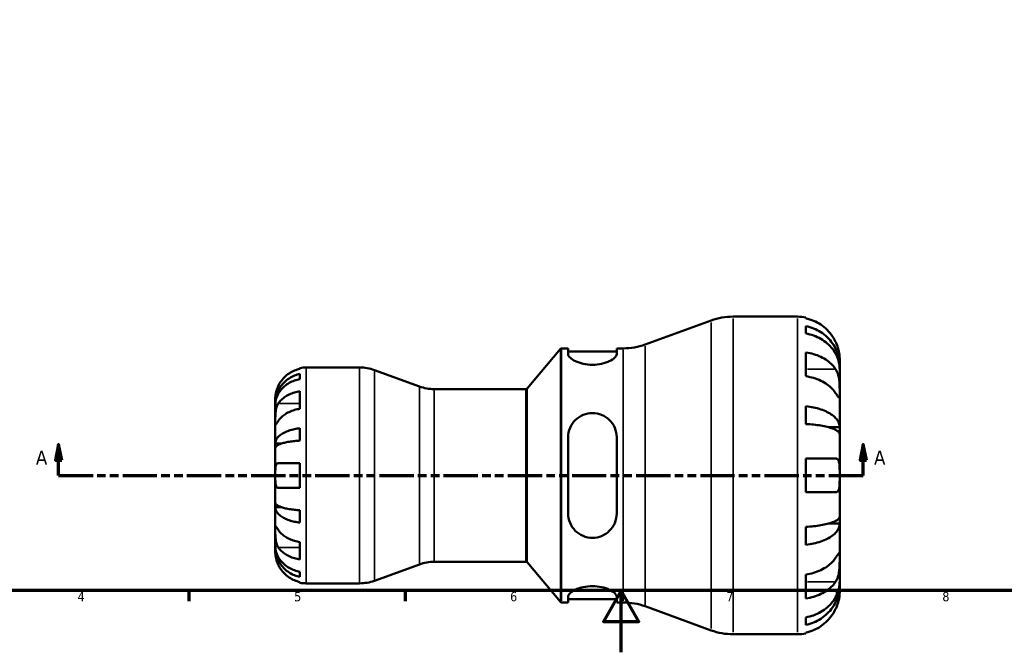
# Model space of a CAD drawing. Header units: millimetres. Extents: x 0 to 905, y -151 to 594.
# Tile 3 of 9: x 225 to 545, y 0 to 205. Entities that reach past the tile are written whole.
import ezdxf

# ---------------------------------------------------------------- set-up
doc = ezdxf.new("R2010")
doc.units = ezdxf.units.MM
doc.linetypes.add('DOUBLE_DASH_CHAIN', pattern=[1.2403, 0.6614, -0.0827, 0.1654, -0.0827, 0.1654, -0.0827])
for name, color, linetype, lineweight in [('Border (ANSI)', 7, 'Continuous', 70), ('Section Line (ANSI)', 7, 'DOUBLE_DASH_CHAIN', 70), ('Visible (ANSI)', 7, 'Continuous', 50), ('Visible Narrow (ANSI)', 7, 'Continuous', 35)]:
    doc.layers.add(name, color=color, linetype=linetype, lineweight=lineweight)
doc.styles.add('Label Text (ANSI)', font='tahoma.ttf')
doc.styles.add('Note Text (ANSI)', font='tahoma.ttf')

# ---------------------------------------------------------------- blocks, each defined once
blk = doc.blocks.new('Borders Default Border')
at = {"layer": 'Border (ANSI)'}
for p, q in [((280.33, 20), (280.33, 16.55)), ((350.42, 20), (350.42, 16.55)), ((490.58, 20), (490.58, 16.55))]:
    blk.add_line(p, q, dxfattribs=at)
at = {"layer": 'Border (ANSI)', "flags": 128}
for points in [[(20, 20), (20, 574), (821, 574), (821, 20), (20, 20)], [(420.5, 0), (420.5, 20), (414.73, 10), (426.27, 10), (420.5, 20)]]:
    blk.add_lwpolyline(points, dxfattribs=at)
at = {"layer": 'Border (ANSI)', "color": 230, "true_color": 0xff0080, "char_height": 3.05, "attachment_point": 7, "style": 'Note Text (ANSI)'}
for s, insert in [('4', (244.23, 16.55)), ('5', (314.48, 16.49)), ('6', (384.49, 16.49)), ('7', (454.6, 16.55)), ('8', (524.63, 16.48))]:
    blk.add_mtext(s, dxfattribs=dict(at, insert=insert))
blk = doc.blocks.new('2dTransSection0')
at = {"layer": 'Section Line (ANSI)', "linetype": 'Continuous'}
for p, q in [((238.07, 67.36), (237.07, 62.36)), ((238.07, 62.36), (238.07, 67.36)), ((239.07, 62.36), (238.07, 67.36)), ((499, 67.36), (498, 62.36)), ((499, 62.36), (499, 67.36)), ((500, 62.36), (499, 67.36)), ((237.07, 62.36), (239.07, 62.36)), ((238.07, 57.36), (238.07, 62.36)), ((498, 62.36), (500, 62.36)), ((499, 57.36), (499, 62.36)), ((238.07, 57.36), (249.28, 57.36)), ((487.8, 57.36), (499, 57.36))]:
    blk.add_line(p, q, dxfattribs=at)
at = {"layer": 'Section Line (ANSI)', "linetype": 'DOUBLE_DASH_CHAIN', "ltscale": 16.778378}
blk.add_line((238.07, 57.36), (499, 57.36), dxfattribs=at)
at = {"layer": 'Section Line (ANSI)', "linetype": 'Continuous', "flags": 128}
for points in [[(239.07, 62.36), (238.07, 67.36), (237.07, 62.36), (239.07, 62.36)], [(500, 62.36), (499, 67.36), (498, 62.36), (500, 62.36)]]:
    blk.add_lwpolyline(points, dxfattribs=at)
at = {"layer": 'Section Line (ANSI)'}
for points in [[(239.07, 62.36), (238.07, 67.36), (237.07, 62.36), (239.07, 62.36)], [(500, 62.36), (499, 67.36), (498, 62.36), (500, 62.36)]]:
    blk.add_solid(points, dxfattribs=at)
at = {"layer": 'Section Line (ANSI)', "char_height": 4.57, "attachment_point": 7, "style": 'Label Text (ANSI)'}
for insert in [(230.71, 60.86), (502.48, 60.86)]:
    blk.add_mtext('A', dxfattribs=dict(at, insert=insert))

msp = doc.modelspace()

# ---------------------------------------------------------------- linework, layer by layer
at = {"layer": 'Visible (ANSI)'}
for p, q in [((456.756, 108.86), (477.643, 108.86)), ((480.383, 108.583), (480.383, 108.289)), ((428.238, 99.802), (449.71, 107.618)), ((480.383, 105.796), (480.383, 103.395)), ((389.993, 85.539), (400.77, 98.382)), ((401.153, 98.56), (403.297, 98.56)), ((403.297, 98.56), (403.297, 96.662)), ((403.297, 97.53), (419.047, 97.53)), ((419.047, 98.56), (421.192, 98.56)), ((419.047, 96.662), (419.047, 98.56)), ((480.383, 97.248), (480.383, 89.498)), ((491.343, 92.746), (491.298, 92.746)), ((491.343, 92.746), (491.343, 95.16)), ((491.343, 91.781), (491.343, 92.746)), ((316.343, 91.927), (316.343, 92.158)), ((316.343, 88.617), (316.343, 90.277)), ((318.343, 92.36), (335.695, 92.36)), ((355.076, 86.204), (340.483, 91.516)), ((491.343, 84.089), (491.343, 91.781)), ((316.343, 78.975), (316.343, 84.631)), ((359.864, 85.36), (389.61, 85.36)), ((491.343, 72.982), (491.343, 84.089)), ((308.343, 80.751), (308.343, 82.36)), ((308.343, 80.139), (308.343, 80.751)), ((308.343, 80.751), (308.368, 80.751)), ((308.343, 75.038), (308.343, 80.139)), ((480.383, 79.823), (480.383, 74.028)), ((308.343, 67.661), (308.343, 75.038)), ((316.343, 68.647), (316.343, 72.655)), ((491.343, 72.982), (487.743, 72.982)), ((491.343, 70.653), (491.343, 72.982)), ((491.343, 57.36), (491.343, 70.653)), ((308.343, 66.183), (308.343, 67.661)), ((308.343, 67.661), (310.252, 67.661)), ((403.297, 69.72), (403.297, 45)), ((419.047, 45), (419.047, 69.72)), ((308.343, 57.36), (308.343, 66.183)), ((316.343, 53.36), (316.343, 61.36)), ((480.383, 62.84), (480.383, 51.88)), ((308.343, 48.537), (308.343, 57.36)), ((491.343, 44.067), (491.343, 57.36)), ((308.343, 47.059), (308.343, 48.537)), ((308.343, 39.682), (308.343, 47.059)), ((308.343, 47.059), (310.252, 47.059)), ((316.343, 42.065), (316.343, 46.074)), ((491.343, 41.739), (487.743, 41.739)), ((491.343, 41.739), (491.343, 44.067)), ((491.343, 30.632), (491.343, 41.739)), ((308.343, 34.581), (308.343, 39.682)), ((480.383, 40.692), (480.383, 34.897)), ((316.343, 30.089), (316.343, 35.746)), ((308.343, 33.969), (308.343, 34.581)), ((308.343, 32.36), (308.343, 33.969)), ((308.343, 33.969), (308.368, 33.969)), ((359.864, 29.36), (389.61, 29.36)), ((389.993, 29.182), (400.77, 16.339)), ((491.343, 22.939), (491.343, 30.632)), ((316.343, 24.443), (316.343, 26.104)), ((355.076, 28.516), (340.483, 23.204)), ((316.343, 22.562), (316.343, 22.793)), ((318.343, 22.36), (335.695, 22.36)), ((480.383, 25.223), (480.383, 17.473)), ((491.343, 21.975), (491.343, 22.939)), ((491.343, 21.975), (491.298, 21.975)), ((491.343, 19.56), (491.343, 21.975)), ((401.153, 16.16), (403.297, 16.16)), ((403.297, 18.058), (403.297, 16.16)), ((403.297, 17.19), (419.047, 17.19)), ((419.047, 16.16), (419.047, 18.058)), ((419.047, 16.16), (421.192, 16.16)), ((428.238, 14.918), (449.71, 7.102)), ((480.383, 11.325), (480.383, 8.925)), ((480.383, 6.431), (480.383, 6.137)), ((456.756, 5.86), (477.643, 5.86))]:
    msp.add_line(p, q, dxfattribs=at)
for centre, radius, start, end in [((456.756, 88.26), 20.6, 90, 110), ((477.643, 95.16), 13.7, 78.46304, 90), ((421.192, 119.16), 20.6, 270, 290), ((401.153, 98.06), 0.5, 90, 140), ((318.343, 82.36), 10, 90, 101.53696), ((335.695, 78.36), 14, 70, 90), ((359.864, 99.36), 14, 250, 270), ((389.61, 85.86), 0.5, 270, 320), ((359.864, 15.36), 14, 90, 110), ((389.61, 28.86), 0.5, 40, 90), ((318.343, 32.36), 10, 258.46304, 270), ((335.695, 36.36), 14, 270, 290), ((401.153, 16.66), 0.5, 220, 270), ((421.192, -4.44), 20.6, 70, 90), ((456.756, 26.46), 20.6, 250, 270), ((477.643, 19.56), 13.7, 270, 281.53696)]:
    msp.add_arc(centre, radius, start, end, dxfattribs=at)
for points, knots in [([(490.043, 100.64), (489.759, 101.249), (489.415, 101.867), (488.511, 103.226), (487.916, 103.943), (486.719, 105.144), (486.008, 105.74), (484.475, 106.768), (483.655, 107.2), (482.116, 107.839), (481.26, 108.109), (480.383, 108.289)], [6.7014631, 6.7014631, 6.7014631, 6.7014631, 6.8954608, 6.8954608, 7.1504627, 7.1504627, 7.4042493, 7.4042493, 7.6580359, 7.6580359, 7.9042107, 7.9042107, 7.9042107, 7.9042107]), ([(480.383, 105.796), (481.262, 105.621), (482.12, 105.359), (483.66, 104.741), (484.481, 104.323), (486.014, 103.33), (486.725, 102.754), (487.922, 101.593), (488.516, 100.902), (489.542, 99.412), (489.973, 98.614), (490.622, 97.094), (490.899, 96.232), (491.26, 94.469), (491.343, 93.569), (491.343, 92.746)], [0.2599146, 0.2599146, 0.2599146, 0.2599146, 0.5066244, 0.5066244, 0.7603314, 0.7603314, 1.0140383, 1.0140383, 1.2683929, 1.2683929, 1.5227474, 1.5227474, 1.7780365, 1.7780365, 2.0333255, 2.0333255, 2.0333255, 2.0333255]), ([(491.343, 91.781), (491.343, 92.514), (491.26, 93.315), (490.899, 94.884), (490.622, 95.651), (489.973, 97.004), (489.542, 97.714), (488.516, 99.04), (487.922, 99.656), (486.725, 100.688), (486.014, 101.201), (484.481, 102.085), (483.66, 102.456), (482.12, 103.007), (481.262, 103.24), (480.383, 103.395)], [6.1080207, 6.1080207, 6.1080207, 6.1080207, 6.3633097, 6.3633097, 6.6185987, 6.6185987, 6.8729533, 6.8729533, 7.1273079, 7.1273079, 7.3810148, 7.3810148, 7.6347217, 7.6347217, 7.8814316, 7.8814316, 7.8814316, 7.8814316]), ([(491.343, 95.16), (491.343, 95.16), (491.344, 95.225), (491.339, 95.492), (491.333, 95.706), (491.283, 96.362), (491.227, 96.846), (491.04, 97.782), (490.943, 98.182), (490.726, 98.915), (490.618, 99.238), (490.368, 99.904), (490.225, 100.245), (490.061, 100.601), (490.052, 100.62), (490.043, 100.64)], [-3.80696359, -3.80696359, -3.80696359, -3.80696359, -3.66149521, -3.66149521, -3.50091008, -3.50091008, -3.28761589, -3.28761589, -3.14678887, -3.14678887, -3.03965239, -3.03965239, -2.92712913, -2.92712913, -2.92052485, -2.92052485, -2.92052485, -2.92052485]), ([(419.047, 96.662), (419.047, 96.342), (418.838, 95.956), (418.004, 95.162), (417.38, 94.755), (415.976, 94.094), (415.118, 93.788), (413.213, 93.363), (412.166, 93.249), (410.179, 93.249), (409.131, 93.363), (407.227, 93.788), (406.368, 94.094), (404.965, 94.755), (404.34, 95.162), (403.506, 95.956), (403.297, 96.342), (403.297, 96.662)], [1.2026214, 1.2026214, 1.2026214, 1.2026214, 1.5235617, 1.5235617, 1.844502, 1.844502, 2.1425977, 2.1425977, 2.4406934, 2.4406934, 2.738789, 2.738789, 3.0368847, 3.0368847, 3.357825, 3.357825, 3.6787653, 3.6787653, 3.6787653, 3.6787653]), ([(480.383, 97.248), (481.26, 97.12), (482.116, 96.929), (483.655, 96.477), (484.475, 96.171), (486.008, 95.445), (486.719, 95.024), (487.916, 94.174), (488.511, 93.667), (489.415, 92.706), (489.759, 92.269), (490.043, 91.839)], [0.2599207, 0.2599207, 0.2599207, 0.2599207, 0.5060955, 0.5060955, 0.7598821, 0.7598821, 1.0136687, 1.0136687, 1.2686706, 1.2686706, 1.4626683, 1.4626683, 1.4626683, 1.4626683]), ([(308.343, 80.751), (308.343, 81.353), (308.404, 82.01), (308.668, 83.296), (308.87, 83.926), (309.344, 85.035), (309.658, 85.618), (310.407, 86.705), (310.841, 87.21), (311.714, 88.057), (312.233, 88.477), (313.352, 89.202), (313.951, 89.507), (315.076, 89.959), (315.702, 90.15), (316.343, 90.277)], [4.4593823, 4.4593823, 4.4593823, 4.4593823, 4.6457401, 4.6457401, 4.832098, 4.832098, 5.0177489, 5.0177489, 5.2033998, 5.2033998, 5.388581, 5.388581, 5.5737621, 5.5737621, 5.753847, 5.753847, 5.753847, 5.753847]), ([(316.343, 91.927), (315.704, 91.796), (315.08, 91.599), (313.957, 91.132), (313.358, 90.817), (312.24, 90.066), (311.721, 89.631), (310.847, 88.754), (310.412, 88.23), (309.756, 87.243), (309.508, 86.799), (309.303, 86.36)], [0.18972425, 0.18972425, 0.18972425, 0.18972425, 0.36926522, 0.36926522, 0.55452014, 0.55452014, 0.73977506, 0.73977506, 0.92607912, 0.92607912, 1.06568045, 1.06568045, 1.06568045, 1.06568045]), ([(490.043, 84.089), (489.759, 84.519), (489.415, 84.956), (488.511, 85.917), (487.916, 86.424), (486.719, 87.274), (486.008, 87.695), (484.475, 88.422), (483.655, 88.727), (482.116, 89.179), (481.26, 89.37), (480.383, 89.498)], [6.7014618, 6.7014618, 6.7014618, 6.7014618, 6.8954596, 6.8954596, 7.1504614, 7.1504614, 7.404248, 7.404248, 7.6580347, 7.6580347, 7.9042095, 7.9042095, 7.9042095, 7.9042095]), ([(490.043, 91.839), (490.115, 91.729), (490.185, 91.614), (490.4, 91.227), (490.533, 90.935), (490.776, 90.285), (490.882, 89.927), (491.093, 89.018), (491.177, 88.458), (491.3, 87.202), (491.324, 86.519), (491.346, 85.21), (491.343, 84.601), (491.343, 84.089)], [-0.88258817, -0.88258817, -0.88258817, -0.88258817, -0.83131882, -0.83131882, -0.71751154, -0.71751154, -0.59663723, -0.59663723, -0.42537059, -0.42537059, -0.21744966, -0.21744966, 0, 0, 0, 0]), ([(309.303, 86.36), (309.234, 86.214), (309.169, 86.066), (309.008, 85.68), (308.919, 85.443), (308.753, 84.952), (308.679, 84.701), (308.527, 84.103), (308.466, 83.775), (308.376, 83.139), (308.357, 82.861), (308.341, 82.465), (308.343, 82.36), (308.343, 82.36)], [-0.64008532, -0.64008532, -0.64008532, -0.64008532, -0.59222185, -0.59222185, -0.51595037, -0.51595037, -0.43235608, -0.43235608, -0.30863031, -0.30863031, -0.15844955, -0.15844955, 0, 0, 0, 0]), ([(316.343, 88.617), (315.702, 88.503), (315.076, 88.333), (313.951, 87.931), (313.352, 87.66), (312.233, 87.015), (311.714, 86.641), (310.841, 85.887), (310.407, 85.438), (309.658, 84.47), (309.344, 83.952), (308.87, 82.964), (308.668, 82.404), (308.404, 81.259), (308.343, 80.674), (308.343, 80.139)], [0.1897184, 0.1897184, 0.1897184, 0.1897184, 0.3698032, 0.3698032, 0.5549844, 0.5549844, 0.7401655, 0.7401655, 0.9258164, 0.9258164, 1.1114673, 1.1114673, 1.2978252, 1.2978252, 1.484183, 1.484183, 1.484183, 1.484183]), ([(309.303, 80.695), (309.506, 81.002), (309.752, 81.314), (310.403, 82.008), (310.836, 82.378), (311.708, 83), (312.228, 83.309), (313.347, 83.842), (313.948, 84.066), (315.074, 84.398), (315.701, 84.538), (316.343, 84.631)], [4.90265002, 4.90265002, 4.90265002, 4.90265002, 5.04094212, 5.04094212, 5.22681563, 5.22681563, 5.41250651, 5.41250651, 5.5981974, 5.5981974, 5.77858514, 5.77858514, 5.77858514, 5.77858514]), ([(491.343, 84.089), (491.343, 83.796), (491.344, 83.537), (491.341, 83.082), (491.338, 82.894), (491.312, 82.57), (491.283, 82.479), (491.161, 82.489), (491.073, 82.581), (490.855, 82.87), (490.748, 83.026), (490.501, 83.394), (490.363, 83.603), (490.157, 83.916), (490.101, 84.001), (490.043, 84.089)], [0, 0, 0, 0, 0.12440624, 0.12440624, 0.25737577, 0.25737577, 0.43640639, 0.43640639, 0.60674695, 0.60674695, 0.72547468, 0.72547468, 0.84017914, 0.84017914, 0.8811518, 0.8811518, 0.8811518, 0.8811518]), ([(308.343, 75.038), (308.343, 75.247), (308.343, 75.479), (308.345, 75.997), (308.347, 76.284), (308.365, 76.994), (308.386, 77.425), (308.473, 78.267), (308.536, 78.67), (308.692, 79.321), (308.769, 79.576), (308.947, 80.045), (309.046, 80.259), (309.203, 80.538), (309.252, 80.618), (309.303, 80.695)], [0, 0, 0, 0, 0.08884908, 0.08884908, 0.18379648, 0.18379648, 0.31419699, 0.31419699, 0.43784665, 0.43784665, 0.52411276, 0.52411276, 0.60765264, 0.60765264, 0.6434969, 0.6434969, 0.6434969, 0.6434969]), ([(480.383, 79.823), (481.262, 79.732), (482.12, 79.594), (483.66, 79.27), (484.481, 79.051), (486.014, 78.53), (486.725, 78.228), (487.922, 77.62), (488.516, 77.257), (489.542, 76.476), (489.973, 76.058), (490.622, 75.261), (490.899, 74.809), (491.26, 73.885), (491.343, 73.414), (491.343, 72.982)], [0.2599146, 0.2599146, 0.2599146, 0.2599146, 0.5066244, 0.5066244, 0.7603314, 0.7603314, 1.0140383, 1.0140383, 1.2683929, 1.2683929, 1.5227474, 1.5227474, 1.7780365, 1.7780365, 2.0333255, 2.0333255, 2.0333255, 2.0333255]), ([(316.343, 78.975), (315.704, 78.882), (315.08, 78.742), (313.957, 78.412), (313.358, 78.189), (312.24, 77.658), (311.721, 77.351), (310.847, 76.73), (310.412, 76.36), (309.756, 75.662), (309.508, 75.348), (309.303, 75.038)], [0.18972425, 0.18972425, 0.18972425, 0.18972425, 0.36926522, 0.36926522, 0.55452014, 0.55452014, 0.73977506, 0.73977506, 0.92607912, 0.92607912, 1.06568045, 1.06568045, 1.06568045, 1.06568045]), ([(403.297, 69.72), (403.297, 70.741), (403.506, 71.815), (404.34, 73.78), (404.965, 74.671), (406.368, 76.031), (407.227, 76.613), (409.131, 77.395), (410.179, 77.595), (411.172, 77.595), (412.166, 77.595), (413.213, 77.395), (415.118, 76.613), (415.976, 76.031), (417.38, 74.671), (418.004, 73.78), (418.838, 71.815), (419.047, 70.741), (419.047, 69.72)], [-1.238072, -1.238072, -1.238072, -1.238072, -0.9171317, -0.9171317, -0.5961913, -0.5961913, -0.2980957, -0.2980957, 0, 0, 0, 0.2980957, 0.2980957, 0.5961913, 0.5961913, 0.9171317, 0.9171317, 1.238072, 1.238072, 1.238072, 1.238072]), ([(309.303, 75.038), (309.245, 74.95), (309.189, 74.865), (309.027, 74.622), (308.93, 74.476), (308.754, 74.219), (308.678, 74.11), (308.526, 73.917), (308.466, 73.861), (308.376, 73.874), (308.357, 73.975), (308.341, 74.368), (308.343, 74.664), (308.343, 75.038)], [-0.64434498, -0.64434498, -0.64434498, -0.64434498, -0.60308586, -0.60308586, -0.52007987, -0.52007987, -0.43273909, -0.43273909, -0.31000661, -0.31000661, -0.15868997, -0.15868997, 0, 0, 0, 0]), ([(491.343, 70.653), (491.343, 70.867), (491.26, 71.099), (490.899, 71.555), (490.622, 71.778), (489.973, 72.171), (489.542, 72.378), (488.516, 72.763), (487.922, 72.942), (486.725, 73.242), (486.014, 73.391), (484.481, 73.648), (483.66, 73.756), (482.12, 73.916), (481.262, 73.983), (480.383, 74.028)], [6.108021, 6.108021, 6.108021, 6.108021, 6.3633101, 6.3633101, 6.6185991, 6.6185991, 6.8729537, 6.8729537, 7.1273082, 7.1273082, 7.3810152, 7.3810152, 7.6347221, 7.6347221, 7.881432, 7.881432, 7.881432, 7.881432]), ([(308.343, 67.661), (308.343, 67.976), (308.404, 68.32), (308.667, 68.994), (308.869, 69.324), (309.342, 69.905), (309.655, 70.21), (310.403, 70.78), (310.836, 71.044), (311.708, 71.489), (312.228, 71.709), (313.347, 72.09), (313.947, 72.25), (315.073, 72.488), (315.701, 72.588), (316.343, 72.655)], [4.4593826, 4.4593826, 4.4593826, 4.4593826, 4.6455458, 4.6455458, 4.8317089, 4.8317089, 5.0171664, 5.0171664, 5.202624, 5.202624, 5.3879996, 5.3879996, 5.5733752, 5.5733752, 5.7538399, 5.7538399, 5.7538399, 5.7538399]), ([(316.343, 68.647), (315.702, 68.614), (315.076, 68.564), (313.951, 68.448), (313.352, 68.369), (312.233, 68.181), (311.714, 68.073), (310.841, 67.853), (310.407, 67.723), (309.658, 67.442), (309.344, 67.291), (308.87, 67.004), (308.668, 66.841), (308.404, 66.509), (308.343, 66.339), (308.343, 66.183)], [0.1897184, 0.1897184, 0.1897184, 0.1897184, 0.3698032, 0.3698032, 0.5549844, 0.5549844, 0.7401655, 0.7401655, 0.9258164, 0.9258164, 1.1114673, 1.1114673, 1.2978252, 1.2978252, 1.484183, 1.484183, 1.484183, 1.484183]), ([(308.343, 57.36), (308.343, 57.698), (308.343, 58.034), (308.346, 58.72), (308.35, 59.063), (308.382, 59.828), (308.419, 60.217), (308.549, 60.738), (308.618, 60.908), (308.775, 61.138), (308.853, 61.213), (309.033, 61.321), (309.135, 61.351), (309.265, 61.36), (309.284, 61.36), (309.303, 61.36)], [-2.77804136, -2.77804136, -2.77804136, -2.77804136, -2.67672151, -2.67672151, -2.56558131, -2.56558131, -2.40960112, -2.40960112, -2.30519389, -2.30519389, -2.22617552, -2.22617552, -2.14450488, -2.14450488, -2.1308178, -2.1308178, -2.1308178, -2.1308178]), ([(309.303, 61.36), (309.508, 61.36), (309.756, 61.36), (310.412, 61.36), (310.847, 61.36), (311.721, 61.36), (312.24, 61.36), (313.358, 61.36), (313.957, 61.36), (315.08, 61.36), (315.704, 61.36), (316.343, 61.36)], [4.90264552, 4.90264552, 4.90264552, 4.90264552, 5.04224685, 5.04224685, 5.22855091, 5.22855091, 5.41380583, 5.41380583, 5.59906075, 5.59906075, 5.77860171, 5.77860171, 5.77860171, 5.77860171]), ([(480.383, 62.84), (481.26, 62.84), (482.116, 62.84), (483.655, 62.84), (484.475, 62.84), (486.008, 62.84), (486.719, 62.84), (487.916, 62.84), (488.511, 62.84), (489.415, 62.84), (489.759, 62.84), (490.043, 62.84)], [0.2599207, 0.2599207, 0.2599207, 0.2599207, 0.5060955, 0.5060955, 0.7598821, 0.7598821, 1.0136687, 1.0136687, 1.2686706, 1.2686706, 1.4626683, 1.4626683, 1.4626683, 1.4626683]), ([(490.043, 62.84), (490.162, 62.84), (490.274, 62.822), (490.481, 62.749), (490.575, 62.694), (490.768, 62.527), (490.861, 62.404), (491.082, 61.976), (491.175, 61.611), (491.3, 60.675), (491.324, 60.1), (491.346, 58.802), (491.343, 58.086), (491.343, 57.36)], [-0.88750525, -0.88750525, -0.88750525, -0.88750525, -0.80173063, -0.80173063, -0.71749065, -0.71749065, -0.61201244, -0.61201244, -0.42351907, -0.42351907, -0.21762077, -0.21762077, 0, 0, 0, 0]), ([(309.303, 53.36), (309.234, 53.36), (309.169, 53.368), (309.008, 53.411), (308.919, 53.459), (308.753, 53.607), (308.679, 53.71), (308.527, 54.033), (308.466, 54.281), (308.376, 54.936), (308.357, 55.358), (308.341, 56.309), (308.343, 56.832), (308.343, 57.36)], [-0.64008532, -0.64008532, -0.64008532, -0.64008532, -0.59222185, -0.59222185, -0.51595037, -0.51595037, -0.43235608, -0.43235608, -0.30863031, -0.30863031, -0.15844955, -0.15844955, 0, 0, 0, 0]), ([(491.343, 57.36), (491.343, 56.852), (491.344, 56.347), (491.338, 55.265), (491.329, 54.705), (491.267, 53.743), (491.217, 53.339), (491.059, 52.709), (490.96, 52.471), (490.752, 52.179), (490.66, 52.09), (490.466, 51.964), (490.365, 51.924), (490.189, 51.887), (490.117, 51.88), (490.043, 51.88)], [0, 0, 0, 0, 0.15239694, 0.15239694, 0.33751117, 0.33751117, 0.50564195, 0.50564195, 0.65170239, 0.65170239, 0.74310836, 0.74310836, 0.8255616, 0.8255616, 0.87754743, 0.87754743, 0.87754743, 0.87754743]), ([(316.343, 53.36), (315.704, 53.36), (315.08, 53.36), (313.957, 53.36), (313.358, 53.36), (312.24, 53.36), (311.721, 53.36), (310.847, 53.36), (310.412, 53.36), (309.756, 53.36), (309.508, 53.36), (309.303, 53.36)], [0.18972425, 0.18972425, 0.18972425, 0.18972425, 0.36926522, 0.36926522, 0.55452014, 0.55452014, 0.73977506, 0.73977506, 0.92607912, 0.92607912, 1.06568045, 1.06568045, 1.06568045, 1.06568045]), ([(490.043, 51.88), (489.759, 51.88), (489.415, 51.88), (488.511, 51.88), (487.916, 51.88), (486.719, 51.88), (486.008, 51.88), (484.475, 51.88), (483.655, 51.88), (482.116, 51.88), (481.26, 51.88), (480.383, 51.88)], [6.7014631, 6.7014631, 6.7014631, 6.7014631, 6.8954608, 6.8954608, 7.1504627, 7.1504627, 7.4042493, 7.4042493, 7.6580359, 7.6580359, 7.9042107, 7.9042107, 7.9042107, 7.9042107]), ([(308.343, 48.537), (308.343, 48.382), (308.404, 48.212), (308.668, 47.879), (308.87, 47.716), (309.344, 47.429), (309.658, 47.279), (310.407, 46.997), (310.841, 46.867), (311.714, 46.648), (312.233, 46.539), (313.352, 46.352), (313.951, 46.273), (315.076, 46.156), (315.702, 46.107), (316.343, 46.074)], [4.4593826, 4.4593826, 4.4593826, 4.4593826, 4.6457405, 4.6457405, 4.8320983, 4.8320983, 5.0177492, 5.0177492, 5.2034002, 5.2034002, 5.3885813, 5.3885813, 5.5737624, 5.5737624, 5.7538473, 5.7538473, 5.7538473, 5.7538473]), ([(316.343, 42.065), (315.702, 42.132), (315.076, 42.232), (313.951, 42.469), (313.352, 42.629), (312.233, 43.009), (311.714, 43.229), (310.841, 43.673), (310.407, 43.938), (309.658, 44.508), (309.344, 44.813), (308.87, 45.395), (308.668, 45.725), (308.404, 46.399), (308.343, 46.744), (308.343, 47.059)], [0.1897184, 0.1897184, 0.1897184, 0.1897184, 0.3698032, 0.3698032, 0.5549844, 0.5549844, 0.7401655, 0.7401655, 0.9258164, 0.9258164, 1.1114673, 1.1114673, 1.2978252, 1.2978252, 1.484183, 1.484183, 1.484183, 1.484183]), ([(419.047, 45), (419.047, 43.98), (418.838, 42.905), (418.004, 40.941), (417.38, 40.05), (415.976, 38.69), (415.118, 38.107), (413.213, 37.325), (412.166, 37.125), (410.157, 37.125), (409.088, 37.334), (407.152, 38.148), (406.283, 38.752), (404.903, 40.133), (404.301, 41.013), (403.498, 42.946), (403.297, 44.001), (403.297, 45)], [1.2026214, 1.2026214, 1.2026214, 1.2026214, 1.5235617, 1.5235617, 1.844502, 1.844502, 2.1425977, 2.1425977, 2.4406934, 2.4406934, 2.7453998, 2.7453998, 3.0501062, 3.0501062, 3.3644768, 3.3644768, 3.6788474, 3.6788474, 3.6788474, 3.6788474]), ([(480.383, 40.692), (481.262, 40.737), (482.12, 40.805), (483.66, 40.965), (484.481, 41.073), (486.014, 41.33), (486.725, 41.479), (487.922, 41.779), (488.516, 41.958), (489.542, 42.343), (489.973, 42.549), (490.622, 42.942), (490.899, 43.165), (491.26, 43.621), (491.343, 43.854), (491.343, 44.067)], [0.2599146, 0.2599146, 0.2599146, 0.2599146, 0.5066244, 0.5066244, 0.7603314, 0.7603314, 1.0140383, 1.0140383, 1.2683929, 1.2683929, 1.5227474, 1.5227474, 1.7780365, 1.7780365, 2.0333255, 2.0333255, 2.0333255, 2.0333255]), ([(491.343, 41.739), (491.343, 41.307), (491.26, 40.835), (490.899, 39.911), (490.622, 39.459), (489.973, 38.662), (489.542, 38.244), (488.516, 37.463), (487.922, 37.1), (486.725, 36.492), (486.014, 36.19), (484.481, 35.669), (483.66, 35.45), (482.12, 35.126), (481.262, 34.989), (480.383, 34.897)], [6.1080207, 6.1080207, 6.1080207, 6.1080207, 6.3633097, 6.3633097, 6.6185987, 6.6185987, 6.8729533, 6.8729533, 7.1273079, 7.1273079, 7.3810148, 7.3810148, 7.6347217, 7.6347217, 7.8814316, 7.8814316, 7.8814316, 7.8814316]), ([(309.303, 34.026), (309.245, 34.114), (309.189, 34.206), (309.027, 34.5), (308.93, 34.715), (308.754, 35.19), (308.678, 35.449), (308.526, 36.104), (308.466, 36.505), (308.376, 37.413), (308.357, 37.91), (308.341, 38.864), (308.343, 39.308), (308.343, 39.682)], [-0.64434498, -0.64434498, -0.64434498, -0.64434498, -0.60308586, -0.60308586, -0.52007987, -0.52007987, -0.43273909, -0.43273909, -0.31000661, -0.31000661, -0.15868997, -0.15868997, 0, 0, 0, 0]), ([(308.343, 39.682), (308.343, 39.892), (308.343, 40.077), (308.345, 40.405), (308.347, 40.541), (308.365, 40.782), (308.386, 40.853), (308.473, 40.855), (308.536, 40.793), (308.692, 40.591), (308.769, 40.481), (308.947, 40.219), (309.046, 40.07), (309.203, 39.833), (309.252, 39.759), (309.303, 39.682)], [0, 0, 0, 0, 0.08884908, 0.08884908, 0.18379648, 0.18379648, 0.31419699, 0.31419699, 0.43784665, 0.43784665, 0.52411276, 0.52411276, 0.60765264, 0.60765264, 0.6434969, 0.6434969, 0.6434969, 0.6434969]), ([(309.303, 39.682), (309.508, 39.373), (309.756, 39.058), (310.412, 38.361), (310.847, 37.99), (311.721, 37.369), (312.24, 37.062), (313.358, 36.531), (313.957, 36.308), (315.08, 35.978), (315.704, 35.839), (316.343, 35.746)], [4.90264375, 4.90264375, 4.90264375, 4.90264375, 5.04224508, 5.04224508, 5.22854914, 5.22854914, 5.41380406, 5.41380406, 5.59905898, 5.59905898, 5.77859995, 5.77859995, 5.77859995, 5.77859995]), ([(308.343, 34.581), (308.343, 34.046), (308.404, 33.461), (308.668, 32.316), (308.87, 31.756), (309.344, 30.768), (309.658, 30.25), (310.407, 29.283), (310.841, 28.833), (311.714, 28.08), (312.233, 27.705), (313.352, 27.06), (313.951, 26.789), (315.076, 26.387), (315.702, 26.217), (316.343, 26.104)], [4.4593823, 4.4593823, 4.4593823, 4.4593823, 4.6457401, 4.6457401, 4.832098, 4.832098, 5.0177489, 5.0177489, 5.2033998, 5.2033998, 5.388581, 5.388581, 5.5737621, 5.5737621, 5.753847, 5.753847, 5.753847, 5.753847]), ([(316.343, 24.443), (315.701, 24.571), (315.073, 24.763), (313.947, 25.215), (313.347, 25.521), (312.228, 26.247), (311.708, 26.668), (310.836, 27.516), (310.403, 28.021), (309.655, 29.107), (309.342, 29.689), (308.869, 30.798), (308.667, 31.427), (308.404, 32.712), (308.343, 33.368), (308.343, 33.969)], [0.1897258, 0.1897258, 0.1897258, 0.1897258, 0.3701905, 0.3701905, 0.5555661, 0.5555661, 0.7409417, 0.7409417, 0.9263992, 0.9263992, 1.1118568, 1.1118568, 1.2980199, 1.2980199, 1.484183, 1.484183, 1.484183, 1.484183]), ([(308.343, 32.36), (308.343, 32.36), (308.343, 32.322), (308.345, 32.166), (308.348, 32.044), (308.373, 31.641), (308.405, 31.315), (308.526, 30.632), (308.599, 30.309), (308.793, 29.633), (308.911, 29.287), (309.129, 28.744), (309.213, 28.551), (309.303, 28.36)], [0, 0, 0, 0, 0.09595622, 0.09595622, 0.19762682, 0.19762682, 0.35154826, 0.35154826, 0.46726102, 0.46726102, 0.58065444, 0.58065444, 0.64406759, 0.64406759, 0.64406759, 0.64406759]), ([(316.343, 30.089), (315.701, 30.182), (315.074, 30.323), (313.948, 30.655), (313.347, 30.879), (312.228, 31.412), (311.708, 31.72), (310.836, 32.342), (310.403, 32.712), (309.752, 33.407), (309.506, 33.718), (309.303, 34.026)], [0.18974094, 0.18974094, 0.18974094, 0.18974094, 0.37012868, 0.37012868, 0.55581957, 0.55581957, 0.74151046, 0.74151046, 0.92738396, 0.92738396, 1.06567607, 1.06567607, 1.06567607, 1.06567607]), ([(490.043, 30.632), (490.115, 30.741), (490.185, 30.847), (490.4, 31.173), (490.533, 31.375), (490.776, 31.736), (490.882, 31.888), (491.093, 32.163), (491.177, 32.244), (491.3, 32.227), (491.324, 32.088), (491.346, 31.549), (491.343, 31.144), (491.343, 30.632)], [-0.88258817, -0.88258817, -0.88258817, -0.88258817, -0.83131882, -0.83131882, -0.71751154, -0.71751154, -0.59663723, -0.59663723, -0.42537059, -0.42537059, -0.21744966, -0.21744966, 0, 0, 0, 0]), ([(480.383, 25.223), (481.26, 25.35), (482.116, 25.541), (483.655, 25.993), (484.475, 26.299), (486.008, 27.025), (486.719, 27.447), (487.916, 28.296), (488.511, 28.803), (489.415, 29.764), (489.759, 30.201), (490.043, 30.632)], [0.2599207, 0.2599207, 0.2599207, 0.2599207, 0.5060955, 0.5060955, 0.7598821, 0.7598821, 1.0136687, 1.0136687, 1.2686706, 1.2686706, 1.4626683, 1.4626683, 1.4626683, 1.4626683]), ([(491.343, 30.632), (491.343, 30.338), (491.344, 30.013), (491.341, 29.285), (491.338, 28.883), (491.312, 27.895), (491.283, 27.303), (491.161, 26.146), (491.073, 25.591), (490.855, 24.698), (490.748, 24.35), (490.501, 23.71), (490.363, 23.419), (490.157, 23.06), (490.101, 22.969), (490.043, 22.882)], [0, 0, 0, 0, 0.12440624, 0.12440624, 0.25737577, 0.25737577, 0.43640639, 0.43640639, 0.60674695, 0.60674695, 0.72547468, 0.72547468, 0.84017914, 0.84017914, 0.8811518, 0.8811518, 0.8811518, 0.8811518]), ([(309.303, 28.36), (309.508, 27.922), (309.756, 27.477), (310.412, 26.491), (310.847, 25.967), (311.721, 25.089), (312.24, 24.654), (313.358, 23.904), (313.957, 23.588), (315.08, 23.122), (315.704, 22.924), (316.343, 22.793)], [4.90264375, 4.90264375, 4.90264375, 4.90264375, 5.04224508, 5.04224508, 5.22854914, 5.22854914, 5.41380406, 5.41380406, 5.59905898, 5.59905898, 5.77859995, 5.77859995, 5.77859995, 5.77859995]), ([(480.383, 11.325), (481.262, 11.48), (482.12, 11.713), (483.66, 12.264), (484.481, 12.635), (486.014, 13.519), (486.725, 14.032), (487.922, 15.065), (488.516, 15.68), (489.542, 17.006), (489.973, 17.716), (490.622, 19.069), (490.899, 19.837), (491.26, 21.405), (491.343, 22.206), (491.343, 22.939)], [0.2599146, 0.2599146, 0.2599146, 0.2599146, 0.5066244, 0.5066244, 0.7603314, 0.7603314, 1.0140383, 1.0140383, 1.2683929, 1.2683929, 1.5227474, 1.5227474, 1.7780365, 1.7780365, 2.0333255, 2.0333255, 2.0333255, 2.0333255]), ([(490.043, 22.882), (489.759, 22.451), (489.415, 22.014), (488.511, 21.053), (487.916, 20.546), (486.719, 19.697), (486.008, 19.275), (484.475, 18.549), (483.655, 18.243), (482.116, 17.791), (481.26, 17.6), (480.383, 17.473)], [6.7014617, 6.7014617, 6.7014617, 6.7014617, 6.8954595, 6.8954595, 7.1504613, 7.1504613, 7.4042479, 7.4042479, 7.6580346, 7.6580346, 7.9042094, 7.9042094, 7.9042094, 7.9042094]), ([(403.297, 18.058), (403.297, 18.379), (403.506, 18.765), (404.34, 19.559), (404.965, 19.965), (406.368, 20.626), (407.227, 20.933), (409.131, 21.357), (410.179, 21.472), (411.172, 21.472), (412.166, 21.472), (413.213, 21.357), (415.118, 20.933), (415.976, 20.626), (417.38, 19.965), (418.004, 19.559), (418.838, 18.765), (419.047, 18.379), (419.047, 18.058)], [-1.238072, -1.238072, -1.238072, -1.238072, -0.9171317, -0.9171317, -0.5961913, -0.5961913, -0.2980957, -0.2980957, 0, 0, 0, 0.2980957, 0.2980957, 0.5961913, 0.5961913, 0.9171317, 0.9171317, 1.238072, 1.238072, 1.238072, 1.238072]), ([(491.343, 21.975), (491.343, 21.151), (491.26, 20.251), (490.899, 18.489), (490.622, 17.626), (489.973, 16.106), (489.542, 15.308), (488.516, 13.819), (487.922, 13.127), (486.725, 11.966), (486.014, 11.391), (484.481, 10.397), (483.66, 9.98), (482.12, 9.361), (481.262, 9.099), (480.383, 8.925)], [6.1080207, 6.1080207, 6.1080207, 6.1080207, 6.3633097, 6.3633097, 6.6185987, 6.6185987, 6.8729533, 6.8729533, 7.1273079, 7.1273079, 7.3810148, 7.3810148, 7.6347217, 7.6347217, 7.8814316, 7.8814316, 7.8814316, 7.8814316]), ([(490.043, 14.08), (490.131, 14.27), (490.216, 14.461), (490.43, 14.974), (490.551, 15.295), (490.778, 15.967), (490.88, 16.313), (491.091, 17.148), (491.177, 17.609), (491.3, 18.49), (491.324, 18.873), (491.346, 19.417), (491.343, 19.56), (491.343, 19.56)], [-0.87644907, -0.87644907, -0.87644907, -0.87644907, -0.81463218, -0.81463218, -0.7114626, -0.7114626, -0.59653466, -0.59653466, -0.4233389, -0.4233389, -0.21709986, -0.21709986, 0, 0, 0, 0]), ([(480.383, 6.431), (481.26, 6.611), (482.116, 6.881), (483.655, 7.521), (484.475, 7.953), (486.008, 8.98), (486.719, 9.576), (487.916, 10.777), (488.511, 11.494), (489.415, 12.853), (489.759, 13.471), (490.043, 14.08)], [0.2599207, 0.2599207, 0.2599207, 0.2599207, 0.5060955, 0.5060955, 0.7598821, 0.7598821, 1.0136687, 1.0136687, 1.2686706, 1.2686706, 1.4626683, 1.4626683, 1.4626683, 1.4626683])]:
    msp.add_open_spline(points, degree=3, knots=knots, dxfattribs=at)
at = {"layer": 'Visible Narrow (ANSI)'}
for p, q in [((449.71, 7.721), (449.71, 106.999)), ((456.756, 108.226), (456.756, 6.494)), ((477.643, 6.494), (477.643, 108.226)), ((428.238, 99.28), (428.238, 15.44)), ((400.77, 16.844), (400.77, 97.877)), ((401.153, 98.053), (401.153, 16.667)), ((421.192, 16.667), (421.192, 98.053)), ((318.343, 22.791), (318.343, 91.929)), ((335.695, 22.791), (335.695, 91.929)), ((340.483, 91.095), (340.483, 23.625)), ((489.56, 91.839), (480.866, 91.839)), ((355.076, 28.871), (355.076, 85.849)), ((359.864, 85.015), (359.864, 29.705)), ((389.61, 29.705), (389.61, 85.015)), ((389.993, 85.192), (389.993, 29.528)), ((309.655, 80.695), (315.991, 80.695)), ((309.655, 34.026), (315.991, 34.026)), ((489.56, 22.882), (480.866, 22.882))]:
    msp.add_line(p, q, dxfattribs=at)

# ---------------------------------------------------------------- block references
msp.add_blockref('Borders Default Border', (0, 0))
at = {"layer": 'Section Line (ANSI)'}
msp.add_blockref('2dTransSection0', (0, 0), dxfattribs=at)

doc.saveas('drawing.dxf')
